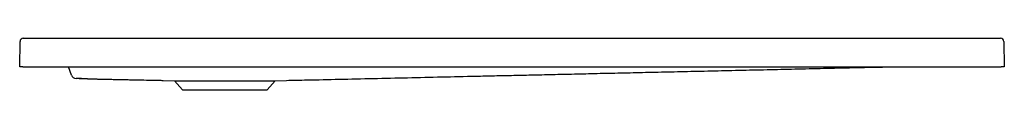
# Model space of a CAD drawing. Header units: millimetres. Extents: x 3530.78 to 3531.98, y 3323.85 to 3323.91.
import ezdxf

# ---------------------------------------------------------------- set-up
doc = ezdxf.new("R2010")
doc.units = ezdxf.units.MM
doc.layers.add('SANINDUSA', color=3, linetype='Continuous')

msp = doc.modelspace()

# ---------------------------------------------------------------- linework, layer by layer
at = {"layer": 'SANINDUSA'}
for p, q in [((3530.7805, 3323.8752), (3530.7809, 3323.9063)), ((3530.7849, 3323.9102), (3531.976, 3323.9102)), ((3531.98, 3323.9063), (3531.9805, 3323.8752)), ((3530.7845, 3323.8752), (3530.7805, 3323.8752)), ((3530.7845, 3323.8752), (3531.9765, 3323.8752)), ((3530.8435, 3323.865), (3530.8398, 3323.8752)), ((3531.9805, 3323.8752), (3531.9765, 3323.8752)), ((3530.8436, 3323.865), (3530.8435, 3323.865)), ((3530.9555, 3323.8588), (3530.969, 3323.8583)), ((3530.969, 3323.8583), (3530.9791, 3323.8472)), ((3530.969, 3323.8583), (3531.0305, 3323.8583)), ((3531.0305, 3323.8583), (3531.0919, 3323.8583)), ((3531.0819, 3323.8472), (3531.0919, 3323.8583)), ((3531.0919, 3323.8583), (3531.1055, 3323.8588)), ((3530.9791, 3323.8472), (3531.0305, 3323.8472)), ((3531.0305, 3323.8472), (3531.0819, 3323.8472))]:
    msp.add_line(p, q, dxfattribs=at)
for centre, radius, start, end in [((3530.7849, 3323.9062), 0.004, 90, 179.2), ((3531.976, 3323.9062), 0.004, 0.8, 90), ((3530.8492, 3323.8671), 0.006, 200, 270.781)]:
    msp.add_arc(centre, radius, start, end, dxfattribs=at)
for points, knots in [([(3531.1055, 3323.8588), (3531.1139, 3323.859), (3531.1353, 3323.8594), (3531.1846, 3323.8605), (3531.2532, 3323.8621), (3531.3163, 3323.8635), (3531.3595, 3323.8645), (3531.383, 3323.865), (3531.4076, 3323.8655), (3531.4333, 3323.8661), (3531.4602, 3323.8667), (3531.4881, 3323.8674), (3531.5172, 3323.868), (3531.5474, 3323.8687), (3531.5786, 3323.8694), (3531.611, 3323.8701), (3531.6445, 3323.8709), (3531.6784, 3323.8716), (3531.7127, 3323.8724), (3531.7473, 3323.8732), (3531.7829, 3323.874), (3531.8137, 3323.8747), (3531.8327, 3323.8751), (3531.8394, 3323.8752)], [0, 0, 0, 0, 0.034221, 0.087509, 0.201318, 0.314952, 0.345488, 0.377534, 0.41109, 0.446156, 0.482731, 0.520816, 0.560411, 0.601516, 0.644131, 0.688255, 0.733889, 0.781034, 0.826867, 0.874042, 0.922559, 0.972419, 1, 1, 1, 1]), ([(3530.856, 3323.8612), (3530.8556, 3323.8612), (3530.8551, 3323.8612), (3530.8545, 3323.8612), (3530.8543, 3323.8611), (3530.8538, 3323.8611), (3530.8536, 3323.8611), (3530.853, 3323.8611), (3530.8526, 3323.8611), (3530.8519, 3323.8611), (3530.8515, 3323.8611), (3530.8509, 3323.8611), (3530.8506, 3323.8611), (3530.8501, 3323.8611), (3530.8499, 3323.8611), (3530.8497, 3323.8611), (3530.8496, 3323.8611), (3530.8495, 3323.8611), (3530.8494, 3323.8611), (3530.8493, 3323.8611), (3530.8493, 3323.8611), (3530.8493, 3323.8611)], [0, 0, 0, 0, 0.125, 0.125, 0.1875, 0.1875, 0.25, 0.25, 0.375, 0.375, 0.5, 0.5, 0.625, 0.625, 0.75, 0.75, 0.8125, 0.8125, 0.875, 0.875, 1, 1, 1, 1]), ([(3530.8531, 3323.8611), (3530.8533, 3323.8611), (3530.8538, 3323.8611), (3530.8546, 3323.8611), (3530.8555, 3323.8611), (3530.8565, 3323.8611), (3530.8574, 3323.861), (3530.8584, 3323.861), (3530.8594, 3323.861), (3530.8604, 3323.8609), (3530.8614, 3323.8609), (3530.8625, 3323.8609), (3530.8636, 3323.8608), (3530.8647, 3323.8608), (3530.8658, 3323.8607), (3530.867, 3323.8607), (3530.8681, 3323.8607), (3530.8693, 3323.8606), (3530.8705, 3323.8606), (3530.8717, 3323.8606), (3530.873, 3323.8605), (3530.8744, 3323.8605), (3530.8758, 3323.8604), (3530.8772, 3323.8604), (3530.8786, 3323.8604), (3530.8797, 3323.8604), (3530.8809, 3323.8603), (3530.8826, 3323.8603), (3530.8854, 3323.8602), (3530.8893, 3323.8602), (3530.8946, 3323.86), (3530.9008, 3323.8599), (3530.9075, 3323.8598), (3530.9146, 3323.8596), (3530.9239, 3323.8594), (3530.9354, 3323.8592), (3530.9466, 3323.859), (3530.9534, 3323.8588), (3530.9554, 3323.8588)], [0, 0, 0, 0, 0.0444297, 0.1065985, 0.166093, 0.2229139, 0.2770616, 0.3276411, 0.3756433, 0.4210689, 0.4639189, 0.5049026, 0.5432186, 0.5788684, 0.6118542, 0.6421788, 0.669375, 0.694012, 0.7160954, 0.7356333, 0.7547602, 0.7706413, 0.7833238, 0.7929021, 0.7996041, 0.8020746, 0.8041787, 0.8095461, 0.8152044, 0.8262075, 0.8401391, 0.8567423, 0.8744547, 0.893013, 0.9124176, 0.946924, 0.9838222, 1, 1, 1, 1])]:
    msp.add_open_spline(points, degree=3, knots=knots, dxfattribs=at)

doc.saveas('drawing.dxf')
